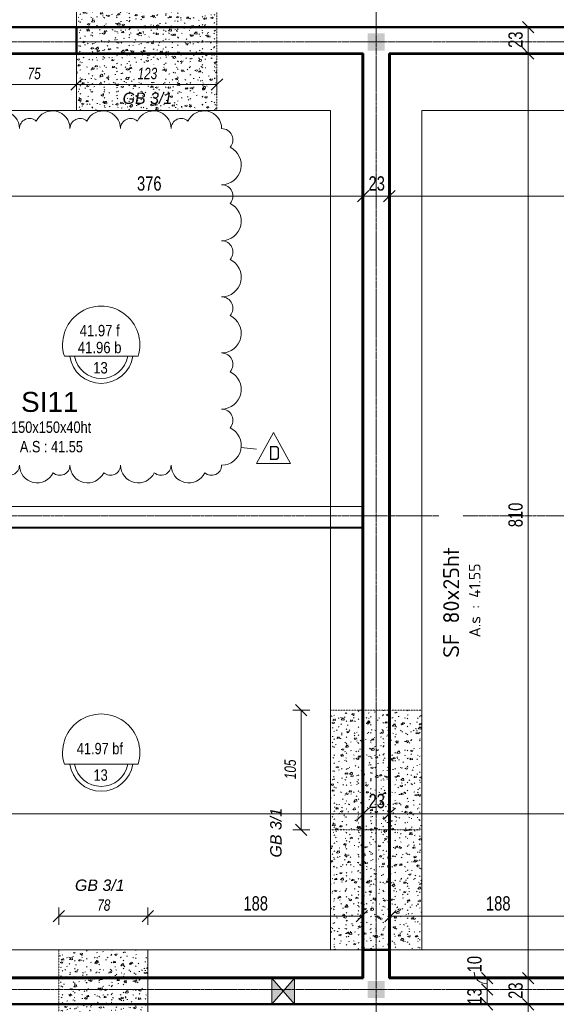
# Model space of a CAD drawing. Header units: millimetres. Extents: x 3690 to 285311, y -2348 to 78336.
# Tile 28 of 46: x 100082 to 104783, y 53305 to 61934. Entities that reach past the tile are written whole.
import ezdxf

# ---------------------------------------------------------------- set-up
doc = ezdxf.new("R2010")
doc.units = ezdxf.units.MM
for name, pattern in [('Ligne de quadrillage', [22.225, 12.7, -3.175, 3.175, -3.175]), ('Tiret 1_16_', [3.175, 1.5875, -1.5875]), ('tiret perso', [2.6, 1.3, -1.3])]:
    doc.linetypes.add(name, pattern=pattern)
for name, color, linetype, lineweight in [('A-ANNO-DIMS', 211, 'Continuous', 9), ('A-ANNO-DIMS-50', 211, 'Continuous', 9), ('A-DETL', 90, 'Continuous', 5), ('A-DETL-GENF', 92, 'Continuous', 5), ('A-DETL-WIDE', 214, 'Continuous', 50), ('A-FLOR', 192, 'Continuous', 5), ('A-FLOR-IDEN', 11, 'Continuous', 9), ('A-FLOR-OTLN', 51, 'Continuous', 5), ('A-GENM', 13, 'Continuous', 5), ('A-WALL', 113, 'Continuous', 9), ('G-ANNO-REVC', 71, 'Continuous', 9), ('G-ANNO-REVC-IDEN', 71, 'Continuous', 9), ('G-ANNO-TEXT', 231, 'Continuous', 9), ('S-FNDN', 32, 'Continuous', 9), ('S-FNDN-IDEN', 2, 'Continuous', 9), ('S-GRID', 1, 'Continuous', 9)]:
    doc.layers.add(name, color=color, linetype=linetype, lineweight=lineweight)
doc.styles.add('Arial Narrow_5', font='ARIALN.TTF', dxfattribs={"width": 0.9, "height": 125})
doc.styles.add('Arial Narrow_6', font='ARIALN.TTF', dxfattribs={"height": 100})
doc.styles.add('Arial Narrow_I', font='ARIALNI.TTF', dxfattribs={"width": 0.9, "height": 100})
doc.styles.add('Arial_6', font='arial.ttf', dxfattribs={"width": 0.8, "height": 100})
doc.styles.add('Arial_7', font='arial.ttf', dxfattribs={"height": 175})
doc.styles.add('Arial_I_1', font='ariali.ttf', dxfattribs={"height": 100})
doc.styles.add('ISOCPEUR', font='isocpeur.ttf', dxfattribs={"height": 100})
doc.styles.add('ISOCPEUR_1', font='isocpeur.ttf', dxfattribs={"height": 125})
doc.styles.add('ISOCPEUR_B', font='txt', dxfattribs={"height": 140})
doc.dimstyles.new('AB6_1_50_-_GB', dxfattribs={"dimscale": 304.8, "dimtxt": 127.928872, "dimasz": 0.328084, "dimexe": 0.246063, "dimexo": 0.0625, "dimgap": 0.04101, "dimtad": 1, "dimdec": 0, "dimlfac": 0.1, "dimdsep": 46, "dimtxsty": 'Arial Narrow_5', "dimblk1": 'OBLIQUE', "dimblk2": 'OBLIQUE', "dimsah": 1, "dimcen": 0.09, "dimazin": 0, "dimtfac": 1, "dimtdec": 4, "dimtix": 1, "dimtmove": 0, "dimatfit": 3, "dimfxl": 0.246063, "dimfxlon": 1, "dimtvp": 1, "dimtolj": 1, "dimtzin": 0, "dimarcsym": 2})
doc.dimstyles.new('AB6_1_50_-_GB_2', dxfattribs={"dimscale": 304.8, "dimtxt": 127.928872, "dimasz": 0.328084, "dimexe": 0.246063, "dimexo": 0.0625, "dimgap": 0.04101, "dimtad": 1, "dimdec": 0, "dimlfac": 0.1, "dimdsep": 46, "dimtxsty": 'Arial Narrow_5', "dimblk1": 'OBLIQUE', "dimblk2": 'OBLIQUE', "dimsah": 1, "dimcen": 0.09, "dimazin": 0, "dimtfac": 1, "dimtdec": 4, "dimtix": 1, "dimtmove": 1, "dimatfit": 3, "dimfxl": 0.246063, "dimfxlon": 1, "dimtvp": 1, "dimtolj": 1, "dimtzin": 0, "dimarcsym": 2})
doc.dimstyles.new('AB6_1_50_-_GB_Italique', dxfattribs={"dimscale": 304.8, "dimtxt": 102.343097, "dimasz": 0.328084, "dimexe": 0.246063, "dimexo": 0.0625, "dimgap": 0.057415, "dimtad": 1, "dimdec": 1, "dimlfac": 0.1, "dimrnd": 0.1, "dimdsep": 46, "dimtxsty": 'Arial Narrow_I', "dimblk1": 'OBLIQUE', "dimblk2": 'OBLIQUE', "dimsah": 1, "dimcen": 0.09, "dimazin": 0, "dimtfac": 1, "dimtdec": 4, "dimtix": 1, "dimtmove": 0, "dimatfit": 3, "dimfxl": 0.246063, "dimfxlon": 1, "dimtvp": 1, "dimtfill": 1, "dimtolj": 1, "dimtzin": 0, "dimarcsym": 2})

# ---------------------------------------------------------------- blocks, each defined once
blk = doc.blocks.new('ECBIM_BIM_RESA VOILE RECTANGULAIRE - Resa_ 40x50-3064464-Fondations variante')
at = {"layer": 'A-DETL-GENF'}
for points in [[(23146.9, 53305.4), (23246.9, 53420.4), (23146.9, 53535.4)], [(23346.9, 53305.4), (23346.9, 53535.4), (23246.9, 53420.4)]]:
    blk.add_hatch(color=256, dxfattribs=at).paths.add_polyline_path(points)
for p, q in [((23146.9, 53535.4), (23246.9, 53420.4)), ((23146.9, 53305.4), (23146.9, 53535.4)), ((23246.9, 53420.4), (23346.9, 53535.4)), ((23346.9, 53535.4), (23346.9, 53305.4)), ((23246.9, 53420.4), (23146.9, 53305.4)), ((23346.9, 53305.4), (23246.9, 53420.4))]:
    blk.add_line(p, q, dxfattribs=at)
blk = doc.blocks.new('DIMBLOCK27-Fondations variante')
at = {"layer": 'A-ANNO-DIMS-50'}
for p, q in [((95320.5, 54975.3), (95320.5, 55050.3)), ((103090.5, 54975.3), (103090.5, 55050.3)), ((95320.5, 54975.3), (103090.5, 54975.3)), ((95320.5, 54975.3), (95320.5, 54900.3)), ((103090.5, 54975.3), (103090.5, 54900.3))]:
    blk.add_line(p, q, dxfattribs=at)
at = {"layer": 'A-ANNO-DIMS-50', "lineweight": 18}
for p, q in [((95320.5, 54975.3), (95270.5, 54925.3)), ((95320.5, 54975.3), (95370.5, 55025.3)), ((103090.5, 54975.3), (103040.5, 54925.3)), ((103090.5, 54975.3), (103140.5, 55025.3))]:
    blk.add_line(p, q, dxfattribs=at)
at = {"layer": 'A-ANNO-DIMS-50', "color": 0, "insert": (99104.9, 55149.4), "char_height": 125, "width": 241.237, "attachment_point": 1, "line_spacing_factor": 0.974696, "style": 'Arial Narrow_5'}
blk.add_mtext('777', dxfattribs=at)
blk = doc.blocks.new('_Oblique')
at = {"color": 0, "linetype": 'ByBlock', "lineweight": -2}
blk.add_line((-0.5, -0.5), (0.5, 0.5), dxfattribs=at)
blk = doc.blocks.new('DIMBLOCK28-Fondations variante')
at = {"layer": 'A-ANNO-DIMS-50'}
for p, q in [((103090.5, 54975.3), (103090.5, 55050.3)), ((103320.5, 54975.3), (103320.5, 55050.3)), ((103090.5, 54975.3), (103320.5, 54975.3)), ((103090.5, 54975.3), (103090.5, 54900.3)), ((103320.5, 54975.3), (103320.5, 54900.3))]:
    blk.add_line(p, q, dxfattribs=at)
at = {"layer": 'A-ANNO-DIMS-50', "lineweight": 18}
for p, q in [((103090.5, 54975.3), (103040.5, 54925.3)), ((103090.5, 54975.3), (103140.5, 55025.3)), ((103320.5, 54975.3), (103270.5, 54925.3)), ((103320.5, 54975.3), (103370.5, 55025.3))]:
    blk.add_line(p, q, dxfattribs=at)
at = {"layer": 'A-ANNO-DIMS-50', "color": 0, "insert": (103138.4, 55149.4), "char_height": 125, "width": 160.825, "attachment_point": 1, "line_spacing_factor": 0.974696, "style": 'Arial Narrow_5'}
blk.add_mtext('23', dxfattribs=at)
blk = doc.blocks.new('DIMBLOCK29-Fondations variante')
at = {"layer": 'A-ANNO-DIMS-50'}
for p, q in [((103320.5, 54975.3), (103320.5, 55050.3)), ((107105.5, 54975.3), (107105.5, 55050.3)), ((103320.5, 54975.3), (107105.5, 54975.3)), ((103320.5, 54975.3), (103320.5, 54900.3)), ((107105.5, 54975.3), (107105.5, 54900.3))]:
    blk.add_line(p, q, dxfattribs=at)
at = {"layer": 'A-ANNO-DIMS-50', "lineweight": 18}
for p, q in [((103320.5, 54975.3), (103270.5, 54925.3)), ((103320.5, 54975.3), (103370.5, 55025.3)), ((107105.5, 54975.3), (107055.5, 54925.3)), ((107105.5, 54975.3), (107155.5, 55025.3))]:
    blk.add_line(p, q, dxfattribs=at)
at = {"layer": 'A-ANNO-DIMS-50', "color": 0, "insert": (105112.4, 55149.4), "char_height": 125, "width": 241.237, "attachment_point": 1, "line_spacing_factor": 0.974696, "style": 'Arial Narrow_5'}
blk.add_mtext('379', dxfattribs=at)
blk = doc.blocks.new('DIMBLOCK115-Fondations variante')
at = {"layer": 'A-ANNO-DIMS-50'}
for p, q in [((103320.5, 60387.2), (103320.5, 60462.2)), ((107105.5, 60387.2), (107105.5, 60462.2)), ((107105.5, 60387.2), (103320.5, 60387.2)), ((103320.5, 60387.2), (103320.5, 60312.2)), ((107105.5, 60387.2), (107105.5, 60312.2))]:
    blk.add_line(p, q, dxfattribs=at)
at = {"layer": 'A-ANNO-DIMS-50', "lineweight": 18}
for p, q in [((103320.5, 60387.2), (103370.5, 60437.2)), ((107105.5, 60387.2), (107155.5, 60437.2)), ((103320.5, 60387.2), (103270.5, 60337.2)), ((107105.5, 60387.2), (107055.5, 60337.2))]:
    blk.add_line(p, q, dxfattribs=at)
at = {"layer": 'A-ANNO-DIMS-50', "color": 0, "insert": (105112.4, 60561.2), "char_height": 125, "width": 241.237, "attachment_point": 1, "line_spacing_factor": 0.974696, "style": 'Arial Narrow_5'}
blk.add_mtext('379', dxfattribs=at)
blk = doc.blocks.new('DIMBLOCK116-Fondations variante')
at = {"layer": 'A-ANNO-DIMS-50'}
for p, q in [((103090.5, 60387.2), (103090.5, 60462.2)), ((103320.5, 60387.2), (103320.5, 60462.2)), ((103320.5, 60387.2), (103090.5, 60387.2)), ((103090.5, 60387.2), (103090.5, 60312.2)), ((103320.5, 60387.2), (103320.5, 60312.2))]:
    blk.add_line(p, q, dxfattribs=at)
at = {"layer": 'A-ANNO-DIMS-50', "lineweight": 18}
for p, q in [((103090.5, 60387.2), (103140.5, 60437.2)), ((103320.5, 60387.2), (103370.5, 60437.2)), ((103090.5, 60387.2), (103040.5, 60337.2)), ((103320.5, 60387.2), (103270.5, 60337.2))]:
    blk.add_line(p, q, dxfattribs=at)
at = {"layer": 'A-ANNO-DIMS-50', "color": 0, "insert": (103138.4, 60561.2), "char_height": 125, "width": 160.825, "attachment_point": 1, "line_spacing_factor": 0.974696, "style": 'Arial Narrow_5'}
blk.add_mtext('23', dxfattribs=at)
blk = doc.blocks.new('DIMBLOCK117-Fondations variante')
at = {"layer": 'A-ANNO-DIMS-50'}
for p, q in [((99330.5, 60387.2), (99330.5, 60462.2)), ((103090.5, 60387.2), (103090.5, 60462.2)), ((103090.5, 60387.2), (99330.5, 60387.2)), ((99330.5, 60387.2), (99330.5, 60312.2)), ((103090.5, 60387.2), (103090.5, 60312.2))]:
    blk.add_line(p, q, dxfattribs=at)
at = {"layer": 'A-ANNO-DIMS-50', "lineweight": 18}
for p, q in [((99330.5, 60387.2), (99380.5, 60437.2)), ((103090.5, 60387.2), (103140.5, 60437.2)), ((99330.5, 60387.2), (99280.5, 60337.2)), ((103090.5, 60387.2), (103040.5, 60337.2))]:
    blk.add_line(p, q, dxfattribs=at)
at = {"layer": 'A-ANNO-DIMS-50', "color": 0, "insert": (101109.9, 60561.2), "char_height": 125, "width": 241.237, "attachment_point": 1, "line_spacing_factor": 0.974696, "style": 'Arial Narrow_5'}
blk.add_mtext('376', dxfattribs=at)
blk = doc.blocks.new('G_Dalle niveau brute_fini 1cm - G_Dalle Niveau_Ep-2832796-Fondations variante')
at = {"layer": 'A-FLOR-IDEN'}
blk.add_line((-6.46, 0), (6.46, 0), dxfattribs=at)
for centre, radius, start, end in [((0, 2.03), 6.77, 342.5424, 197.4576), ((0, 0.85), 5.59, 188.7147, 351.2853), ((0, 0.85), 4.74, 190.2866, 349.7134)]:
    blk.add_arc(centre, radius, start, end, dxfattribs=at)
blk = doc.blocks.new('G_Dalle niveau brute-finii - G_Dalle Niveau_Ep-2827370-Fondations variante')
at = {"layer": 'A-FLOR-IDEN'}
blk.add_line((-6.46, 0), (6.46, 0), dxfattribs=at)
for centre, radius, start, end in [((0, 2.03), 6.77, 342.5424, 197.4576), ((0, 0.85), 5.59, 188.7147, 351.2853), ((0, 0.85), 4.74, 190.2866, 349.7134)]:
    blk.add_arc(centre, radius, start, end, dxfattribs=at)
blk = doc.blocks.new('DIMBLOCK176-Fondations variante')
at = {"layer": 'A-ANNO-DIMS-50', "lineweight": 18}
for p, q in [((102548.8, 55883.7), (102498.8, 55933.7)), ((102548.8, 55883.7), (102598.8, 55833.7)), ((102548.8, 54833.7), (102498.8, 54883.7)), ((102548.8, 54833.7), (102598.8, 54783.7))]:
    blk.add_line(p, q, dxfattribs=at)
at = {"layer": 'A-ANNO-DIMS-50'}
for p, q in [((102548.8, 55883.7), (102473.8, 55883.7)), ((102548.8, 55883.7), (102548.8, 54833.7)), ((102548.8, 55883.7), (102623.8, 55883.7)), ((102548.8, 54833.7), (102473.8, 54833.7)), ((102548.8, 54833.7), (102623.8, 54833.7))]:
    blk.add_line(p, q, dxfattribs=at)
at = {"layer": 'A-ANNO-DIMS-50', "color": 0, "insert": (102402.1, 55278.3), "char_height": 100, "width": 192.99, "attachment_point": 1, "rotation": 90, "line_spacing_factor": 0.974696, "style": 'Arial Narrow_I', "bg_fill": 3, "box_fill_scale": 1.25, "bg_fill_color": 256, "bg_fill_true_color": 13158600, "bg_fill_transparency": 0}
blk.add_mtext('105', dxfattribs=at)
blk = doc.blocks.new('Family - ___-3249061-Fondations variante')
at = {"layer": 'G-ANNO-REVC'}
for centre, radius, start, end in [((21489.3, 60228.1), 88.6, 46.07606, 177.88638), ((21688.5, 60220.7), 155, 357.88638, 152.67761), ((22131.1, 60204.4), 155, 357.88638, 152.67761), ((22573.7, 60188.1), 155, 357.88638, 152.67761), ((23016.2, 60171.7), 155, 357.88638, 152.67761), ((21394.4, 60059.4), 172.1, 87.88638, 242.67761), ((21931.9, 60211.8), 88.6, 46.07606, 177.88638), ((22374.5, 60195.4), 88.6, 46.07606, 177.88638), ((22817.1, 60179.1), 88.6, 46.07606, 177.88638), ((23259.7, 60162.8), 88.6, 46.07606, 177.88638), ((23458.8, 60155.4), 155, 357.88638, 152.67761), ((23702.3, 60146.4), 88.6, 46.07606, 177.88638), ((23901.4, 60139.1), 155, 357.88638, 152.67761), ((24344, 60122.7), 155, 357.88638, 152.67761), ((24786.6, 60106.4), 155, 357.88638, 152.67761), ((24144.9, 60130.1), 88.6, 46.07606, 177.88638), ((24587.5, 60113.8), 88.6, 46.07606, 177.88638), ((24937.9, 60002.4), 98.3, 316.07606, 87.88638), ((21386.3, 59838.3), 98.3, 136.07606, 267.88638), ((24929.7, 59781.3), 172.1, 267.88638, 62.67761), ((21376.3, 59568.1), 172.1, 87.88638, 242.67761), ((24919.8, 59511.1), 98.3, 316.07606, 87.88638), ((21368.1, 59347), 98.3, 136.07606, 267.88638), ((24911.6, 59290), 172.1, 267.88638, 62.67761), ((21358.2, 59076.8), 172.1, 87.88638, 242.67761), ((24901.6, 59019.8), 98.3, 316.07606, 87.88638), ((24893.5, 58798.7), 172.1, 267.88638, 62.67761), ((21350, 58855.7), 98.3, 136.07606, 267.88638), ((21340, 58585.5), 172.1, 87.88638, 242.67761), ((24883.5, 58528.5), 98.3, 316.07606, 87.88638), ((21331.9, 58364.4), 98.3, 136.07606, 267.88638), ((24875.3, 58307.4), 172.1, 267.88638, 62.67761), ((21321.9, 58094.2), 172.1, 87.88638, 242.67761), ((24865.4, 58037.2), 98.3, 316.07606, 87.88638), ((21313.7, 57873.1), 98.3, 136.07606, 267.88638), ((24857.2, 57816.1), 172.1, 267.88638, 62.67761), ((21303.8, 57602.9), 172.1, 87.88638, 242.67761), ((24847.2, 57545.9), 98.3, 316.07606, 87.88638), ((24839.1, 57324.8), 172.1, 267.88638, 62.67761), ((21295.6, 57381.8), 98.3, 136.07606, 267.88638), ((21446.9, 57277.8), 155, 177.88638, 332.67761), ((21646.1, 57270.5), 88.6, 226.07606, 357.88638), ((21889.5, 57261.5), 155, 177.88638, 332.67761), ((22088.7, 57254.1), 88.6, 226.07606, 357.88638), ((22332.1, 57245.1), 155, 177.88638, 332.67761), ((22531.2, 57237.8), 88.6, 226.07606, 357.88638), ((22774.7, 57228.8), 155, 177.88638, 332.67761), ((22973.8, 57221.5), 88.6, 226.07606, 357.88638), ((23217.3, 57212.5), 155, 177.88638, 332.67761), ((23416.4, 57205.1), 88.6, 226.07606, 357.88638), ((23659.9, 57196.1), 155, 177.88638, 332.67761), ((23859, 57188.8), 88.6, 226.07606, 357.88638), ((24102.5, 57179.8), 155, 177.88638, 332.67761), ((24301.6, 57172.4), 88.6, 226.07606, 357.88638), ((24545, 57163.5), 155, 177.88638, 332.67761), ((24744.2, 57156.1), 88.6, 226.07606, 357.88638)]:
    blk.add_arc(centre, radius, start, end, dxfattribs=at)
blk = doc.blocks.new('DIMBLOCK210-Fondations variante')
at = {"layer": 'A-ANNO-DIMS-50', "lineweight": 18}
for p, q in [((104537.7, 53535.4), (104487.7, 53585.4)), ((104537.7, 53535.4), (104587.7, 53485.4)), ((104537.7, 53305.4), (104487.7, 53355.4)), ((104537.7, 53305.4), (104587.7, 53255.4))]:
    blk.add_line(p, q, dxfattribs=at)
at = {"layer": 'A-ANNO-DIMS-50'}
for p, q in [((104537.7, 53535.4), (104462.7, 53535.4)), ((104537.7, 53305.4), (104537.7, 53535.4)), ((104537.7, 53535.4), (104612.7, 53535.4)), ((104537.7, 53305.4), (104462.7, 53305.4)), ((104537.7, 53305.4), (104612.7, 53305.4))]:
    blk.add_line(p, q, dxfattribs=at)
at = {"layer": 'A-ANNO-DIMS-50', "color": 0, "insert": (104363.6, 53353.4), "char_height": 125, "width": 160.825, "attachment_point": 1, "rotation": 90, "line_spacing_factor": 0.974696, "style": 'Arial Narrow_5'}
blk.add_mtext('23', dxfattribs=at)
blk = doc.blocks.new('DIMBLOCK211-Fondations variante')
at = {"layer": 'A-ANNO-DIMS-50'}
for p, q in [((104537.7, 61638.6), (104462.7, 61638.6)), ((104537.7, 53535.4), (104537.7, 61638.6)), ((104537.7, 61638.6), (104612.7, 61638.6)), ((104537.7, 53535.4), (104462.7, 53535.4)), ((104537.7, 53535.4), (104612.7, 53535.4))]:
    blk.add_line(p, q, dxfattribs=at)
at = {"layer": 'A-ANNO-DIMS-50', "lineweight": 18}
for p, q in [((104537.7, 61638.6), (104487.7, 61688.6)), ((104537.7, 61638.6), (104587.7, 61588.6)), ((104537.7, 53535.4), (104487.7, 53585.4)), ((104537.7, 53535.4), (104587.7, 53485.4))]:
    blk.add_line(p, q, dxfattribs=at)
at = {"layer": 'A-ANNO-DIMS-50', "color": 0, "insert": (104363.6, 57486.5), "char_height": 125, "width": 241.237, "attachment_point": 1, "rotation": 90, "line_spacing_factor": 0.974696, "style": 'Arial Narrow_5'}
blk.add_mtext('810', dxfattribs=at)
blk = doc.blocks.new('DIMBLOCK212-Fondations variante')
at = {"layer": 'A-ANNO-DIMS-50'}
for p, q in [((104537.7, 61868.6), (104462.7, 61868.6)), ((104537.7, 61638.6), (104537.7, 61868.6)), ((104537.7, 61868.6), (104612.7, 61868.6)), ((104537.7, 61638.6), (104462.7, 61638.6)), ((104537.7, 61638.6), (104612.7, 61638.6))]:
    blk.add_line(p, q, dxfattribs=at)
at = {"layer": 'A-ANNO-DIMS-50', "lineweight": 18}
for p, q in [((104537.7, 61868.6), (104487.7, 61918.6)), ((104537.7, 61868.6), (104587.7, 61818.6)), ((104537.7, 61638.6), (104487.7, 61688.6)), ((104537.7, 61638.6), (104587.7, 61588.6))]:
    blk.add_line(p, q, dxfattribs=at)
at = {"layer": 'A-ANNO-DIMS-50', "color": 0, "insert": (104363.6, 61686.5), "char_height": 125, "width": 160.825, "attachment_point": 1, "rotation": 90, "line_spacing_factor": 0.974696, "style": 'Arial Narrow_5'}
blk.add_mtext('23', dxfattribs=at)
blk = doc.blocks.new('DIMBLOCK213-Fondations variante')
at = {"layer": 'A-ANNO-DIMS-50'}
for p, q in [((104177.7, 53435.4), (104102.7, 53435.4)), ((104177.7, 53305.4), (104177.7, 53435.4)), ((104177.7, 53435.4), (104252.7, 53435.4)), ((104177.7, 53305.4), (104102.7, 53305.4)), ((104177.7, 53305.4), (104252.7, 53305.4))]:
    blk.add_line(p, q, dxfattribs=at)
at = {"layer": 'A-ANNO-DIMS-50', "lineweight": 18}
for p, q in [((104177.7, 53435.4), (104127.7, 53485.4)), ((104177.7, 53435.4), (104227.7, 53385.4)), ((104177.7, 53305.4), (104127.7, 53355.4)), ((104177.7, 53305.4), (104227.7, 53255.4))]:
    blk.add_line(p, q, dxfattribs=at)
at = {"layer": 'A-ANNO-DIMS-50', "color": 0, "insert": (104003.6, 53303.4), "char_height": 125, "width": 160.825, "attachment_point": 1, "rotation": 90, "line_spacing_factor": 0.974696, "style": 'Arial Narrow_5'}
blk.add_mtext('13', dxfattribs=at)
blk = doc.blocks.new('DIMBLOCK214-Fondations variante')
at = {"layer": 'A-ANNO-DIMS-50', "lineweight": 18}
for p, q in [((104177.7, 53535.4), (104127.7, 53585.4)), ((104177.7, 53535.4), (104227.7, 53485.4)), ((104177.7, 53435.4), (104127.7, 53485.4)), ((104177.7, 53435.4), (104227.7, 53385.4))]:
    blk.add_line(p, q, dxfattribs=at)
at = {"layer": 'A-ANNO-DIMS-50'}
for p, q in [((104177.7, 53535.4), (104102.7, 53535.4)), ((104177.7, 53435.4), (104177.7, 53535.4)), ((104177.7, 53535.4), (104252.7, 53535.4)), ((104177.7, 53435.4), (104102.7, 53435.4)), ((104177.7, 53435.4), (104252.7, 53435.4))]:
    blk.add_line(p, q, dxfattribs=at)
blk.add_ellipse((104177.7, 53585.9), major_axis=(114, 0), ratio=0.880968, start_param=3.141593, end_param=4.712389, dxfattribs=at)
at = {"layer": 'A-ANNO-DIMS-50', "color": 0, "insert": (104003.6, 53585.9), "char_height": 125, "width": 160.825, "attachment_point": 1, "rotation": 90, "line_spacing_factor": 0.974696, "style": 'Arial Narrow_5'}
blk.add_mtext('10', dxfattribs=at)
blk = doc.blocks.new('DIMBLOCK226-Fondations variante')
at = {"layer": 'A-ANNO-DIMS-50'}
for p, q in [((99830.5, 61365.7), (99830.5, 61440.7)), ((100580.5, 61365.7), (100580.5, 61440.7)), ((99830.5, 61365.7), (100580.5, 61365.7)), ((99830.5, 61365.7), (99830.5, 61290.7)), ((100580.5, 61365.7), (100580.5, 61290.7))]:
    blk.add_line(p, q, dxfattribs=at)
at = {"layer": 'A-ANNO-DIMS-50', "lineweight": 18}
for p, q in [((99830.5, 61365.7), (99780.5, 61315.7)), ((99830.5, 61365.7), (99880.5, 61415.7)), ((100580.5, 61365.7), (100530.5, 61315.7)), ((100580.5, 61365.7), (100630.5, 61415.7))]:
    blk.add_line(p, q, dxfattribs=at)
at = {"layer": 'A-ANNO-DIMS-50', "color": 0, "insert": (100151.8, 61512.5), "char_height": 100, "width": 128.66, "attachment_point": 1, "line_spacing_factor": 0.974696, "style": 'Arial Narrow_I', "bg_fill": 3, "box_fill_scale": 1.25, "bg_fill_color": 256, "bg_fill_true_color": 13158600, "bg_fill_transparency": 0}
blk.add_mtext('75', dxfattribs=at)
blk = doc.blocks.new('DIMBLOCK227-Fondations variante')
at = {"layer": 'A-ANNO-DIMS-50'}
for p, q in [((100580.5, 61365.7), (100580.5, 61440.7)), ((101810.5, 61365.7), (101810.5, 61440.7)), ((100580.5, 61365.7), (101810.5, 61365.7)), ((100580.5, 61365.7), (100580.5, 61290.7)), ((101810.5, 61365.7), (101810.5, 61290.7))]:
    blk.add_line(p, q, dxfattribs=at)
at = {"layer": 'A-ANNO-DIMS-50', "lineweight": 18}
for p, q in [((100580.5, 61365.7), (100530.5, 61315.7)), ((100580.5, 61365.7), (100630.5, 61415.7)), ((101810.5, 61365.7), (101760.5, 61315.7)), ((101810.5, 61365.7), (101860.5, 61415.7))]:
    blk.add_line(p, q, dxfattribs=at)
at = {"layer": 'A-ANNO-DIMS-50', "color": 0, "insert": (101115, 61512.5), "char_height": 100, "width": 192.99, "attachment_point": 1, "line_spacing_factor": 0.974696, "style": 'Arial Narrow_I', "bg_fill": 3, "box_fill_scale": 1.25, "bg_fill_color": 256, "bg_fill_true_color": 13158600, "bg_fill_transparency": 0}
blk.add_mtext('123', dxfattribs=at)
blk = doc.blocks.new('DIMBLOCK296-Fondations variante')
at = {"layer": 'A-ANNO-DIMS-50'}
for p, q in [((103330.5, 54078.3), (103330.5, 54153.3)), ((105205.5, 54078.3), (105205.5, 54153.3)), ((105205.5, 54078.3), (103330.5, 54078.3)), ((103330.5, 54078.3), (103330.5, 54003.3)), ((105205.5, 54078.3), (105205.5, 54003.3))]:
    blk.add_line(p, q, dxfattribs=at)
at = {"layer": 'A-ANNO-DIMS-50', "lineweight": 18}
for p, q in [((103330.5, 54078.3), (103380.5, 54128.3)), ((105205.5, 54078.3), (105255.5, 54128.3)), ((103330.5, 54078.3), (103280.5, 54028.3)), ((105205.5, 54078.3), (105155.5, 54028.3))]:
    blk.add_line(p, q, dxfattribs=at)
at = {"layer": 'A-ANNO-DIMS-50', "color": 0, "insert": (104167.4, 54252.3), "char_height": 125, "width": 241.237, "attachment_point": 1, "line_spacing_factor": 0.974696, "style": 'Arial Narrow_5'}
blk.add_mtext('188', dxfattribs=at)
blk = doc.blocks.new('DIMBLOCK297-Fondations variante')
at = {"layer": 'A-ANNO-DIMS-50'}
for p, q in [((101205.5, 54078.3), (101205.5, 54153.3)), ((103080.5, 54078.3), (103080.5, 54153.3)), ((103080.5, 54078.3), (101205.5, 54078.3)), ((101205.5, 54078.3), (101205.5, 54003.3)), ((103080.5, 54078.3), (103080.5, 54003.3))]:
    blk.add_line(p, q, dxfattribs=at)
at = {"layer": 'A-ANNO-DIMS-50', "lineweight": 18}
for p, q in [((101205.5, 54078.3), (101255.5, 54128.3)), ((103080.5, 54078.3), (103130.5, 54128.3)), ((101205.5, 54078.3), (101155.5, 54028.3)), ((103080.5, 54078.3), (103030.5, 54028.3))]:
    blk.add_line(p, q, dxfattribs=at)
at = {"layer": 'A-ANNO-DIMS-50', "color": 0, "insert": (102042.4, 54252.3), "char_height": 125, "width": 241.237, "attachment_point": 1, "line_spacing_factor": 0.974696, "style": 'Arial Narrow_5'}
blk.add_mtext('188', dxfattribs=at)
blk = doc.blocks.new('DIMBLOCK298-Fondations variante')
at = {"layer": 'A-ANNO-DIMS-50'}
for p, q in [((100425.5, 54078.3), (100425.5, 54153.3)), ((101205.5, 54078.3), (101205.5, 54153.3)), ((100425.5, 54078.3), (101205.5, 54078.3)), ((100425.5, 54078.3), (100425.5, 54003.3)), ((101205.5, 54078.3), (101205.5, 54003.3))]:
    blk.add_line(p, q, dxfattribs=at)
at = {"layer": 'A-ANNO-DIMS-50', "lineweight": 18}
for p, q in [((100425.5, 54078.3), (100475.5, 54128.3)), ((101205.5, 54078.3), (101255.5, 54128.3)), ((100425.5, 54078.3), (100375.5, 54028.3)), ((101205.5, 54078.3), (101155.5, 54028.3))]:
    blk.add_line(p, q, dxfattribs=at)
at = {"layer": 'A-ANNO-DIMS-50', "color": 0, "insert": (100761.8, 54225), "char_height": 100, "width": 128.66, "attachment_point": 1, "line_spacing_factor": 0.974696, "style": 'Arial Narrow_I', "bg_fill": 3, "box_fill_scale": 1.25, "bg_fill_color": 256, "bg_fill_true_color": 13158600, "bg_fill_transparency": 0}
blk.add_mtext('78', dxfattribs=at)
blk = doc.blocks.new('DIMBLOCK299-Fondations variante')
at = {"layer": 'A-ANNO-DIMS-50', "lineweight": 18}
for p, q in [((104537.7, 53305.4), (104487.7, 53355.4)), ((104537.7, 53305.4), (104587.7, 53255.4)), ((104537.7, 52033.7), (104487.7, 52083.7)), ((104537.7, 52033.7), (104587.7, 51983.7))]:
    blk.add_line(p, q, dxfattribs=at)
at = {"layer": 'A-ANNO-DIMS-50'}
for p, q in [((104537.7, 53305.4), (104462.7, 53305.4)), ((104537.7, 53305.4), (104537.7, 52033.7)), ((104537.7, 53305.4), (104612.7, 53305.4)), ((104537.7, 52033.7), (104462.7, 52033.7)), ((104537.7, 52033.7), (104612.7, 52033.7))]:
    blk.add_line(p, q, dxfattribs=at)
at = {"layer": 'A-ANNO-DIMS-50', "color": 0, "insert": (104363.6, 52569), "char_height": 125, "width": 241.237, "attachment_point": 1, "rotation": 90, "line_spacing_factor": 0.974696, "style": 'Arial Narrow_5'}
blk.add_mtext('127', dxfattribs=at)
blk = doc.blocks.new('M_Etiquette de révision - M_Etiquette de révision-2978296-Fondations variante')
at = {"layer": 'G-ANNO-REVC-IDEN'}
for p, q in [((-3.1, -1.98), (-0.1, 3.43)), ((-0.1, 3.43), (2.9, -1.98)), ((2.9, -1.98), (-3.1, -1.98))]:
    blk.add_line(p, q, dxfattribs=at)

msp = doc.modelspace()

# ---------------------------------------------------------------- hatches: boundary and pattern name
at = {"layer": 'A-DETL-GENF'}
h = msp.add_hatch(dxfattribs=at)
h.set_pattern_fill('FP_29', color=9, style=0, pattern_type=2)
h.set_pattern_definition([(52.114, (343845.62, -829522.59), (151.008547, -7.612692), [15.75, -173.25]), (357.114, (343845.62, -829522.59), (-34.944706, 156.77827), [12.6, -138.6]), (102.565, (343858.2, -829523.22), (116.064576, 149.164008), [13.385, -147.24]), (48.298, (343844.07, -829480.61), (225.250325, -26.469098), [23.625, -259.875]), (98.749, (343862.84, -829482.82), (188.602237, 211.66344), [20.078, -220.86]), (353.298, (343844.07, -829480.61), (188.60032, 211.665725), [18.9, -207.9]), (23.114, (343865.45, -829490.33), (128.384345, -79.868607), [15.75, -173.25]), (328.114, (343865.45, -829490.33), (45.444285, 154.062896), [12.6, -138.6]), (73.565, (343876.15, -829496.99), (173.828512, 74.192558), [13.385, -147.24]), (39.614, (343845.623, -829522.586), (-0.0269162, 69.9543266), [8.382, -128.538, 8.382, -271.443]), (39.614, (343845.623, -829522.586), (-0.0269162, 69.9543266), [-145.302, -132.318, 8.382, -130.743]), (9.614, (343845.62, -829522.586), (52.1517107, 84.8079455), [8.382, -71.838, 8.382, -125.388, -53.025]), (9.614, (343845.62, -829522.586), (52.1517107, 84.8079455), [-213.99, 8.382, -44.643]), (329.614, (343798.824, -829524.314), (112.200791, -0.5978647), [8.382, -44.118, 8.382, -155.418, -217.35]), (329.614, (343798.824, -829524.314), (112.200791, -0.5978647), [-216.3, 8.382, -208.968]), (319.614, (343777.84, -829525.09), (121.609981, 25.525625), [8.382, -59.868, 8.382, -254.748]), (319.614, (343777.84, -829525.09), (121.609981, 25.525625), [-76.632, -100.398, 8.382, -145.968])])
h.paths.add_polyline_path([(100580.46, 61138.56), (101810.46, 61138.56), (101810.46, 62338.56), (100580.46, 62338.56)])
for points in [[(103130.46, 61663.56), (103280.46, 61663.56), (103280.46, 61813.56), (103130.46, 61813.56)], [(103130.46, 53360.4), (103280.46, 53360.4), (103280.46, 53510.4), (103130.46, 53510.4)]]:
    msp.add_hatch(color=8, dxfattribs=at).paths.add_polyline_path(points)
h = msp.add_hatch(dxfattribs=at)
h.set_pattern_fill('FP_22', color=9, style=0, pattern_type=2)
h.set_pattern_definition([(52.114, (346070.62, -835877.42), (151.008547, -7.612692), [15.75, -173.25]), (357.114, (346070.62, -835877.42), (-34.944706, 156.77827), [12.6, -138.6]), (102.565, (346083.2, -835878.05), (116.064576, 149.164008), [13.385, -147.24]), (48.298, (346069.07, -835835.45), (225.250325, -26.469098), [23.625, -259.875]), (98.749, (346087.84, -835837.65), (188.602237, 211.66344), [20.078, -220.86]), (353.298, (346069.07, -835835.45), (188.60032, 211.665725), [18.9, -207.9]), (23.114, (346090.45, -835845.17), (128.384345, -79.868607), [15.75, -173.25]), (328.114, (346090.45, -835845.17), (45.444285, 154.062896), [12.6, -138.6]), (73.565, (346101.15, -835851.82), (173.828512, 74.192558), [13.385, -147.24]), (39.614, (346070.623, -835877.42), (-0.0269162, 69.9543266), [8.382, -128.538, 8.382, -271.443]), (39.614, (346070.623, -835877.42), (-0.0269162, 69.9543266), [-145.302, -132.318, 8.382, -130.743]), (9.614, (346070.62, -835877.42), (52.1517107, 84.8079455), [8.382, -71.838, 8.382, -125.388, -53.025]), (9.614, (346070.62, -835877.42), (52.1517107, 84.8079455), [-213.99, 8.382, -44.643]), (329.614, (346023.824, -835879.146), (112.200791, -0.5978647), [8.382, -44.118, 8.382, -155.418, -217.35]), (329.614, (346023.824, -835879.146), (112.200791, -0.5978647), [-216.3, 8.382, -208.968]), (319.614, (346002.84, -835879.92), (121.609981, 25.525625), [8.382, -59.868, 8.382, -100.398, -154.35]), (319.614, (346002.84, -835879.92), (121.609981, 25.525625), [-177.03, 8.382, -145.968])])
h.paths.add_polyline_path([(102805.46, 53783.73), (103605.46, 53783.73), (103605.46, 55883.73), (102805.46, 55883.73)])
h = msp.add_hatch(dxfattribs=at)
h.set_pattern_fill('FP_24', color=9, style=0, pattern_type=2)
h.set_pattern_definition([(52.114, (343690.62, -837977.42), (151.008547, -7.612692), [15.75, -173.25]), (357.114, (343690.62, -837977.42), (-34.944706, 156.77827), [12.6, -138.6]), (102.565, (343703.2, -837978.05), (116.064576, 149.164008), [13.385, -147.24]), (48.298, (343689.07, -837935.45), (225.250325, -26.469098), [23.625, -259.875]), (98.749, (343707.84, -837937.65), (188.602237, 211.66344), [20.078, -220.86]), (353.298, (343689.07, -837935.45), (188.60032, 211.665725), [18.9, -207.9]), (23.114, (343710.45, -837945.17), (128.384345, -79.868607), [15.75, -173.25]), (328.114, (343710.45, -837945.17), (45.444285, 154.062896), [12.6, -138.6]), (73.565, (343721.15, -837951.82), (173.828512, 74.192558), [13.385, -147.24]), (39.614, (343690.623, -837977.42), (-0.0269162, 69.9543266), [8.382, -128.538, 8.382, -271.443]), (39.614, (343690.623, -837977.42), (-0.0269162, 69.9543266), [-145.302, -132.318, 8.382, -130.743]), (9.614, (343690.62, -837977.42), (52.1517107, 84.8079455), [8.382, -71.838, 8.382, -125.388, -53.025]), (9.614, (343690.62, -837977.42), (52.1517107, 84.8079455), [-213.99, 8.382, -44.643]), (329.614, (343643.824, -837979.146), (112.200791, -0.5978647), [8.382, -44.118, 8.382, -155.418, -217.35]), (329.614, (343643.824, -837979.146), (112.200791, -0.5978647), [-216.3, 8.382, -208.968]), (319.614, (343622.84, -837979.92), (121.609981, 25.525625), [8.382, -59.868, 8.382, -100.398, -154.35]), (319.614, (343622.84, -837979.92), (121.609981, 25.525625), [-177.03, 8.382, -145.968])])
h.paths.add_polyline_path([(100425.46, 51523.73), (101205.46, 51523.73), (101205.46, 53783.73), (100425.46, 53783.73)])

# ---------------------------------------------------------------- linework, layer by layer
at = {"layer": 'A-DETL', "linetype": 'tiret perso'}
for p, q in [((100580.46, 62338.56), (100580.46, 61138.56)), ((101810.46, 61138.56), (101810.46, 62338.56)), ((100580.46, 61868.56), (100580.46, 61638.56)), ((100580.46, 61138.56), (101810.46, 61138.56)), ((103605.46, 55883.73), (102805.46, 55883.73)), ((102805.46, 55883.73), (102805.46, 53783.73)), ((103605.46, 53783.73), (103605.46, 55883.73)), ((102805.46, 54833.73), (103605.46, 54833.73)), ((101205.46, 53783.73), (100425.46, 53783.73)), ((100425.46, 53783.73), (100425.46, 51523.73)), ((101205.46, 53783.73), (101205.46, 51523.73)), ((101205.46, 51523.73), (101205.46, 53783.73)), ((102805.46, 53783.73), (103605.46, 53783.73)), ((101205.46, 53305.4), (101205.46, 53535.4)), ((101205.46, 53535.4), (101205.46, 53305.4))]:
    msp.add_line(p, q, dxfattribs=at)
at = {"layer": 'A-DETL-WIDE'}
msp.add_line((101205.46, 53305.4), (75305.46, 53305.4), dxfattribs=at)
at = {"layer": 'A-FLOR', "color": 7}
for p, q in [((103080.46, 61628.56), (95330.46, 61628.56)), ((107095.46, 61628.56), (103330.46, 61628.56)), ((103330.46, 61628.56), (103330.46, 53545.4)), ((103080.46, 57486.98), (103080.46, 57666.98)), ((95330.46, 57486.98), (103080.46, 57486.98)), ((103080.46, 57476.98), (95330.46, 57476.98)), ((103080.46, 53545.4), (103080.46, 57476.98)), ((95330.46, 53545.4), (103080.46, 53545.4)), ((103330.46, 53545.4), (107095.46, 53545.4))]:
    msp.add_line(p, q, dxfattribs=at)
at = {"layer": 'A-FLOR'}
msp.add_line((103080.46, 61628.56), (103080.46, 57666.98), dxfattribs=at)
at = {"layer": 'A-FLOR-OTLN', "color": 7, "linetype": 'Tiret 1_16_'}
for p, q in [((95330.46, 57666.98), (103080.46, 57666.98)), ((103080.46, 57666.98), (95330.46, 57666.98)), ((103080.46, 57486.98), (103080.46, 57666.98)), ((95330.46, 57486.98), (103080.46, 57486.98))]:
    msp.add_line(p, q, dxfattribs=at)
at = {"layer": 'A-GENM', "lineweight": 9}
for p, q in [((102290.46, 53535.4), (102490.46, 53535.4)), ((102490.46, 53535.4), (102290.46, 53535.4)), ((102290.46, 53305.4), (102290.46, 53535.4)), ((102290.46, 53535.4), (102290.46, 53305.4)), ((102490.46, 53535.4), (102490.46, 53305.4)), ((102490.46, 53535.4), (102490.46, 53305.4)), ((102290.46, 53305.4), (102490.46, 53305.4)), ((102490.46, 53305.4), (102290.46, 53305.4))]:
    msp.add_line(p, q, dxfattribs=at)
at = {"layer": 'A-WALL', "lineweight": 50}
for p, q in [((107335.46, 61868.56), (99080.46, 61868.56)), ((100580.46, 61868.56), (100580.46, 61638.56)), ((95320.46, 61638.56), (103090.46, 61638.56)), ((103090.46, 61638.56), (103090.46, 53535.4)), ((103320.46, 53535.4), (103320.46, 61638.56)), ((103320.46, 61638.56), (107105.46, 61638.56)), ((103320.46, 53783.73), (103090.46, 53783.73)), ((103090.46, 53535.4), (95320.46, 53535.4)), ((107105.46, 53535.4), (103320.46, 53535.4)), ((75305.46, 53305.4), (107105.46, 53305.4))]:
    msp.add_line(p, q, dxfattribs=at)
at = {"layer": 'G-ANNO-REVC-IDEN'}
msp.add_line((102022.59, 58183.35), (102156.25, 58168.86), dxfattribs=at)
at = {"layer": 'S-FNDN'}
for p, q in [((100580.46, 61138.56), (100580.46, 62338.56)), ((95605.46, 61138.56), (102805.46, 61138.56)), ((102805.46, 61138.56), (102805.46, 53783.73)), ((103605.46, 53783.73), (103605.46, 61138.56)), ((103605.46, 61138.56), (107805.46, 61138.56)), ((107335.46, 53783.73), (74655.46, 53783.73)), ((101205.46, 53783.73), (101205.46, 51523.73)), ((103605.46, 53783.73), (102805.46, 53783.73))]:
    msp.add_line(p, q, dxfattribs=at)
at = {"layer": 'S-GRID', "linetype": 'Ligne de quadrillage'}
for p, q in [((103205.46, 47292.72), (103205.46, 65870.79)), ((60593.04, 61738.56), (110150.38, 61738.56)), ((60593.04, 57586.98), (110150.38, 57586.98)), ((60593.04, 53435.4), (110150.38, 53435.4))]:
    msp.add_line(p, q, dxfattribs=at)

# ---------------------------------------------------------------- block references
at = {"layer": 'A-DETL-GENF'}
msp.add_blockref('ECBIM_BIM_RESA VOILE RECTANGULAIRE - Resa_ 40x50-3064464-Fondations variante', (79143.55, 0), dxfattribs=at)
at = {"layer": 'A-FLOR-IDEN', "xscale": 49.99999999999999, "yscale": 49.99999999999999, "zscale": 49.99999999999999}
for name, p in [('G_Dalle niveau brute_fini 1cm - G_Dalle Niveau_Ep-2832796-Fondations variante', (100796.37, 58983.76)), ('G_Dalle niveau brute-finii - G_Dalle Niveau_Ep-2827370-Fondations variante', (100796.37, 55409.59))]:
    msp.add_blockref(name, p, dxfattribs=at)
at = {"layer": 'G-ANNO-REVC-IDEN', "xscale": 49.99999999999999, "yscale": 49.99999999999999, "zscale": 49.99999999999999}
msp.add_blockref('M_Etiquette de révision - M_Etiquette de révision-2978296-Fondations variante', (102311.05, 58144.85), dxfattribs=at)

# ---------------------------------------------------------------- texts
at = {"layer": 'A-FLOR-IDEN', "char_height": 100, "attachment_point": 1}
for s, insert, width, style in [('41.97 f', (100608.19, 59259.66), 440.9281, 'Arial Narrow_6'), ('41.96 b', (100591.69, 59111.22), 481.0125, 'Arial Narrow_6'), ('13', (100726.25, 58933.7), 160.3375, 'Arial Narrow_6'), ('41.97 bf', (100582.69, 55596.66), 503.4597, 'Arial_6'), ('13', (100729.2, 55364.45), 153.924, 'Arial_6')]:
    msp.add_mtext(s, dxfattribs=dict(at, insert=insert, width=width, style=style))
at = {"layer": 'G-ANNO-REVC-IDEN', "insert": (102260.92, 58198.84), "char_height": 125, "width": 120.2531, "attachment_point": 1, "style": 'ISOCPEUR_1'}
msp.add_mtext('D', dxfattribs=at)
at = {"layer": 'G-ANNO-TEXT', "color": 7, "insert": (100566.29, 54399.02), "char_height": 100, "width": 537.1306, "attachment_point": 1, "style": 'Arial_I_1'}
msp.add_mtext('GB 3/1', dxfattribs=at)
at = {"layer": 'S-FNDN-IDEN', "attachment_point": 1, "bg_fill": 3, "box_fill_scale": 1.25, "bg_fill_color": 256, "bg_fill_true_color": 13158600, "bg_fill_transparency": 0}
for s, insert, char_height, width, style in [('SI11', (100094.1, 58671.69), 175, 621.3078, 'Arial_7'), ('150x150x40ht', (100006.64, 58412.78), 100, 872.236, 'Arial_6'), ('A.S : 41.55', (100083.44, 58242.35), 100, 686.2445, 'Arial_6')]:
    msp.add_mtext(s, dxfattribs=dict(at, insert=insert, char_height=char_height, width=width, style=style))
at = {"layer": 'S-FNDN-IDEN', "insert": (103792.05, 56341.98), "char_height": 140, "width": 1230.5903, "attachment_point": 1, "rotation": 90, "style": 'ISOCPEUR_B', "bg_fill": 3, "box_fill_scale": 1.25, "bg_fill_color": 256, "bg_fill_true_color": 13158600, "bg_fill_transparency": 0}
msp.add_mtext('SF 80x25ht', dxfattribs=at)
at = {"layer": 'S-FNDN-IDEN', "insert": (104019.07, 56520.48), "char_height": 100, "width": 797.6791, "attachment_point": 1, "rotation": 90, "style": 'ISOCPEUR'}
msp.add_mtext('A.s : 41.55', dxfattribs=at)

# ---------------------------------------------------------------- dimensions: what is measured, and where the dimension line sits
at = {"layer": 'A-ANNO-DIMS'}
for base, p1, p2, angle, override, picture, middle in [((104537.67, 61868.56), (104462.67, 61638.56), (104462.67, 61868.56), 90, {"dimpost": '<>', "dimfxl": 230}, 'DIMBLOCK212-Fondations variante', (104461.35, 61753.56)), ((104537.67, 61638.56), (104612.67, 53535.4), (104462.67, 61638.56), 90, {"dimpost": '<>', "dimfxl": 8104.551274}, 'DIMBLOCK211-Fondations variante', (104461.35, 57586.98)), ((99330.46, 60387.19), (103090.46, 60312.19), (99330.46, 60312.19), 0, {"dimpost": '<>', "dimfxl": 3760}, 'DIMBLOCK117-Fondations variante', (101210.46, 60463.51)), ((103090.46, 60387.19), (103320.46, 60312.19), (103090.46, 60312.19), 0, {"dimpost": '<>', "dimfxl": 230}, 'DIMBLOCK116-Fondations variante', (103205.46, 60463.51)), ((103320.45778033, 60387.18806636), (107105.45778033, 60312.18806636), (103320.45778033, 60312.18806636), 0, {"dimpost": '<>', "dimfxl": 3785}, 'DIMBLOCK115-Fondations variante', (105212.95778033, 60463.5096902)), ((101205.45778033, 54078.26519308), (103080.45778033, 54003.26519308), (101205.45778033, 54003.26519308), 0, {"dimpost": '<>', "dimfxl": 1875}, 'DIMBLOCK297-Fondations variante', (102142.95778033, 54154.58681692)), ((104537.67, 53535.4), (104612.67, 53305.4), (104612.67, 53535.4), 90, {"dimpost": '<>', "dimfxl": 230}, 'DIMBLOCK210-Fondations variante', (104461.35, 53420.4)), ((104177.67, 53435.4), (104252.67, 53305.4), (104102.67, 53435.4), 90, {"dimpost": '<>', "dimfxl": 198.494332}, 'DIMBLOCK213-Fondations variante', (104101.35, 53370.4)), ((104537.67, 52033.73), (104612.67, 53305.4), (104612.67, 52033.73), 90, {"dimpost": '<>', "dimfxl": 1271.668898}, 'DIMBLOCK299-Fondations variante', (104462.42, 52669.56))]:
    dim = msp.add_linear_dim(base=base, p1=p1, p2=p2, angle=angle, dimstyle='AB6_1_50_-_GB', override=override, dxfattribs=at)
    dim.commit()
    dim.dimension.update_dxf_attribs({"geometry": picture, "text_midpoint": middle})
for base, p1, p2, override, picture, middle in [((103090.46, 54975.32), (95320.46, 55050.32), (103090.46, 55050.32), {"dimpost": '<>', "dimfxl": 7770}, 'DIMBLOCK27-Fondations variante', (99205.46, 55050.32)), ((103320.46, 54975.32), (103090.46, 55050.32), (103320.46, 55050.32), {"dimpost": '<>', "dimfxl": 230}, 'DIMBLOCK28-Fondations variante', (103205.46, 55051.64)), ((107105.45778033, 54975.32293749), (103320.45778033, 55050.32293749), (107105.45778033, 55050.32293749), {"dimpost": '<>', "dimfxl": 3785}, 'DIMBLOCK29-Fondations variante', (105212.95778033, 55051.64456133)), ((103330.45778033, 54078.26519308), (105205.45778033, 54003.26519308), (103330.45778033, 54003.26519308), {"dimpost": '<>', "dimfxl": 1875}, 'DIMBLOCK296-Fondations variante', (104267.95778033, 54154.58681692))]:
    dim = msp.add_linear_dim(base=base, p1=p1, p2=p2, dimstyle='AB6_1_50_-_GB', override=override, dxfattribs=at)
    dim.commit()
    dim.dimension.update_dxf_attribs({"geometry": picture, "text_midpoint": middle})
dim = msp.add_linear_dim(base=(104177.67, 53535.4), p1=(104102.67, 53435.4), p2=(104252.67, 53535.4), angle=90, dimstyle='AB6_1_50_-_GB_2', override={"dimpost": '<>', "dimfxl": 180.277564}, dxfattribs=at)
dim.commit()
dim.dimension.update_dxf_attribs({"geometry": 'DIMBLOCK214-Fondations variante', "text_midpoint": (104086.96, 53666.27), "dimtype": 160, "text_rotation": 90})

# ---------------------------------------------------------------- next in the draw order: block references
at = {"layer": 'G-ANNO-REVC', "rotation": 2.113623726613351}
msp.add_blockref('Family - ___-3249061-Fondations variante', (79143.55, 0), dxfattribs=at)

# ---------------------------------------------------------------- next in the draw order: dimensions: what is measured, and where the dimension line sits
at = {"layer": 'A-ANNO-DIMS'}
dim = msp.add_linear_dim(base=(102548.83, 54833.73), p1=(102623.83, 55883.73), p2=(102623.83, 54833.73), angle=90, dimstyle='AB6_1_50_-_GB_Italique', override={"dimpost": '<>', "dimfxl": 1050}, dxfattribs=at)
dim.commit()
dim.dimension.update_dxf_attribs({"geometry": 'DIMBLOCK176-Fondations variante', "text_midpoint": (102480.27, 55358.73)})
dim = msp.add_linear_dim(base=(101205.46, 54078.27), p1=(100425.46, 54003.27), p2=(101205.46, 54003.27), dimstyle='AB6_1_50_-_GB_Italique', override={"dimpost": '<>', "dimfxl": 780}, dxfattribs=at)
dim.commit()
dim.dimension.update_dxf_attribs({"geometry": 'DIMBLOCK298-Fondations variante', "text_midpoint": (100815.46, 54146.82)})

# ---------------------------------------------------------------- next in the draw order: texts
at = {"layer": 'G-ANNO-TEXT', "color": 7, "insert": (102276.63, 54591.72), "char_height": 100, "width": 537.1306, "attachment_point": 1, "rotation": 90, "style": 'Arial_I_1'}
msp.add_mtext('GB 3/1', dxfattribs=at)

# ---------------------------------------------------------------- next in the draw order: dimensions: what is measured, and where the dimension line sits
at = {"layer": 'A-ANNO-DIMS'}
dim = msp.add_linear_dim(base=(100580.46, 61365.75), p1=(99830.46, 61440.75), p2=(100580.46, 61440.75), dimstyle='AB6_1_50_-_GB_Italique', override={"dimpost": '<>', "dimfxl": 750}, dxfattribs=at)
dim.commit()
dim.dimension.update_dxf_attribs({"geometry": 'DIMBLOCK226-Fondations variante', "text_midpoint": (100205.46, 61434.1)})

# ---------------------------------------------------------------- next in the draw order: dimensions: what is measured, and where the dimension line sits
dim = msp.add_linear_dim(base=(101810.46, 61365.75), p1=(100580.46, 61440.75), p2=(101810.46, 61440.75), dimstyle='AB6_1_50_-_GB_Italique', override={"dimpost": '<>', "dimfxl": 1230}, dxfattribs=at)
dim.commit()
dim.dimension.update_dxf_attribs({"geometry": 'DIMBLOCK227-Fondations variante', "text_midpoint": (101195.46, 61434.3)})

# ---------------------------------------------------------------- next in the draw order: texts
at = {"layer": 'G-ANNO-TEXT', "color": 7, "insert": (100983.95, 61295.51), "char_height": 100, "width": 537.1306, "attachment_point": 1, "style": 'Arial_I_1'}
msp.add_mtext('GB 3/1', dxfattribs=at)

doc.saveas('drawing.dxf')
